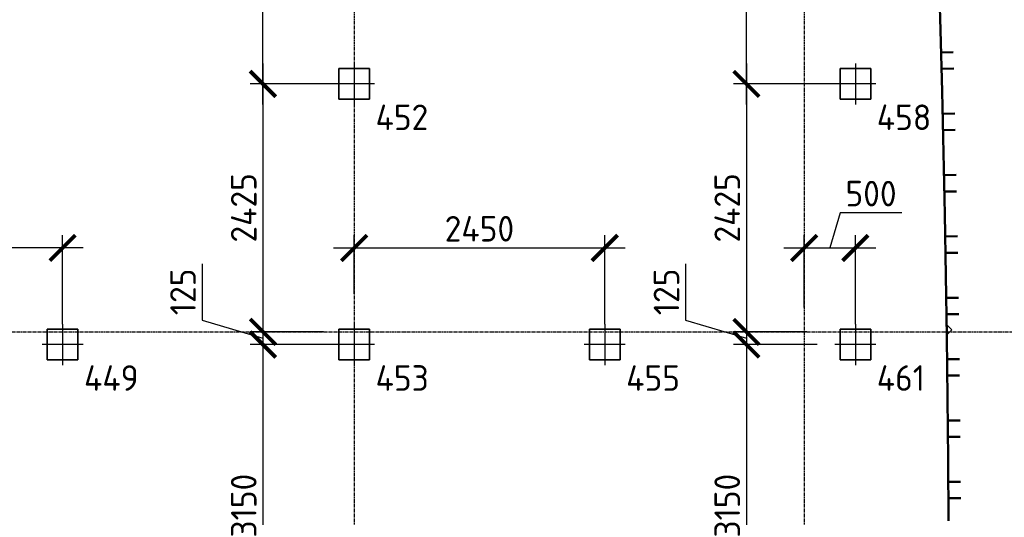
# Model space of a CAD drawing. Header units: millimetres. Extents: x -93479 to 1057970, y -66333 to 172656.
# Tile 236 of 256: x 390358 to 399984, y 29602 to 34469. Entities that reach past the tile are written whole.
import ezdxf

# ---------------------------------------------------------------- set-up
doc = ezdxf.new("R2010")
doc.units = ezdxf.units.MM
for name, pattern in [('______5', [1100, 800, -100, 100, -100]), ('DASHDOT', [25.4, 12.7, -6.35, 0, -6.35]), ('осевая', [50.8, 31.75, -6.35, 6.35, -6.35])]:
    doc.linetypes.add(name, pattern=pattern)
for name, color, linetype, lineweight in [('Standard', 7, 'Continuous', 25), ('КО_оси', 1, 'DASHDOT', 25), ('КО_осн_тон', 183, 'Continuous', 25), ('КО_фундаменты', 2, 'Continuous', 50), ('Оси', 40, '______5', 18), ('РАЗМЕРЫ', 7, 'Continuous', 9)]:
    doc.layers.add(name, color=color, linetype=linetype, lineweight=lineweight)
doc.styles.add('GOST-2.304_Type-B', font='GOST_Common.ttf')
doc.styles.add('ГОСТ', font='GOST_Common.ttf')
doc.dimstyles.new('СПДС', dxfattribs={"dimscale": 100, "dimtxt": 2.5, "dimasz": 2.5, "dimexe": 1.25, "dimexo": 0, "dimtad": 1, "dimdec": 0, "dimtxsty": 'GOST-2.304_Type-B', "dimblk": 'ARCHTICK', "dimcen": 2.5, "dimdle": 2, "dimadec": 0, "dimazin": 2, "dimtfac": 0.75, "dimtdec": 0, "dimtmove": 1, "dimatfit": 3, "dimfxl": 1, "dimtolj": 1, "dimarcsym": 1})

# ---------------------------------------------------------------- blocks, each defined once
blk = doc.blocks.new('оси')
at = {"layer": 'Оси', "color": 7, "linetype": 'осевая', "lineweight": 25, "transparency": 33554687}
for p, q in [((31813.5, 151.4), (31813.5, -36280.2)), ((36213.5, 151.4), (36213.5, -36280.2)), ((-11815.1, -26006.9), (53620.6, -26006.9))]:
    blk.add_line(p, q, dxfattribs=at)
blk = doc.blocks.new('мерзлота')
at = {"layer": 'Standard', "color": 7, "linetype": 'Continuous', "lineweight": 50, "transparency": 33554687}
for p, q in [((-135635.1, 29170.5), (-135617.2, 28570.7)), ((-135617.2, 28570.7), (-135601.4, 27970.9)), ((-135611.2, 28350.6), (-135491.3, 28353.8)), ((-135607, 28190.5), (-135487, 28193.6)), ((-135601.4, 27970.9), (-135587.4, 27371.1)), ((-135596, 27750.8), (-135476.1, 27753.7)), ((-135592.2, 27590.7), (-135472.2, 27593.4)), ((-135587.4, 27371.1), (-135575.1, 26771.2)), ((-135582.6, 27151), (-135462.6, 27153.5)), ((-135579.4, 26990.8), (-135459.5, 26993.2)), ((-135575.1, 26771.2), (-135564.5, 26171.3)), ((-135571.1, 26551.1), (-135451.1, 26553.2)), ((-135568.3, 26390.9), (-135448.3, 26393)), ((-135564.5, 26171.3), (-135555.6, 25571.4)), ((-135561.1, 25951.2), (-135441.1, 25953)), ((-135558.6, 25791), (-135438.6, 25792.7)), ((-135555.6, 25571.4), (-135548, 24971.4)), ((-135552.6, 25351.2), (-135432.6, 25352.8)), ((-135550.6, 25191), (-135430.6, 25192.5)), ((-135548, 24971.4), (-135541.8, 24371.5)), ((-135545.6, 24751.3), (-135425.6, 24752.5)), ((-135544, 24591.1), (-135424, 24592.3)), ((-135541.8, 24371.5), (-135536.9, 23771.5)), ((-135539.9, 24151.3), (-135419.9, 24152.3)), ((-135538.6, 23991.1), (-135418.6, 23992.1))]:
    blk.add_line(p, q, dxfattribs=at)
at = {"layer": 'Standard', "color": 7, "linetype": 'Continuous', "lineweight": -3, "transparency": 33554687}
for q in [(-135560.4, 25694.4), (-135559.6, 25585.9)]:
    blk.add_line((-135505.8, 25639.7), q, dxfattribs=at)
blk = doc.blocks.new('Свайка')
at = {"layer": 'КО_оси', "color": 7, "ltscale": 100}
for p, q in [((0, 200), (0, -200)), ((200, 0), (-200, 0))]:
    blk.add_line(p, q, dxfattribs=at)
at = {"layer": 'КО_фундаменты', "color": 7, "lineweight": 35, "ltscale": 100}
for p, q in [((150, 150), (-150, 150)), ((-150, 150), (-150, -150)), ((150, -150), (150, 150)), ((-150, -150), (150, -150))]:
    blk.add_line(p, q, dxfattribs=at)
blk = doc.blocks.new('_ArchTick')
at = {"color": 0, "linetype": 'ByBlock', "const_width": 0.15}
blk.add_lwpolyline([(-0.5, -0.5), (0.5, 0.5)], dxfattribs=at)
blk = doc.blocks.new('*D114')
at = {"layer": 'DEFPOINTS', "color": 0, "ltscale": 100, "transparency": 16777216}
for p in [(393627.9, 33841.3), (392736.4, 31416.3), (393328, 31416.3)]:
    blk.add_point(p, dxfattribs=at)
at = {"layer": 'РАЗМЕРЫ', "color": 0, "lineweight": -2, "transparency": 16777216}
for p, q in [((392736.4, 34041.3), (392736.4, 31216.3)), ((393627.9, 33841.3), (392611.4, 33841.3)), ((393328, 31416.3), (392611.4, 31416.3))]:
    blk.add_line(p, q, dxfattribs=at)
at = {"layer": 'РАЗМЕРЫ', "color": 0, "lineweight": -2, "ltscale": 100, "transparency": 16777216, "xscale": 250, "yscale": 250, "zscale": 250}
for p, rotation in [((392736.4, 33841.3), 90), ((392736.4, 31416.3), 270)]:
    blk.add_blockref('_ArchTick', p, dxfattribs=dict(at, rotation=rotation))
at = {"layer": 'РАЗМЕРЫ', "color": 0, "ltscale": 100, "transparency": 16777216, "insert": (392548.8, 32628.8), "char_height": 250, "attachment_point": 5, "rotation": 90, "style": 'GOST-2.304_Type-B'}
blk.add_mtext('\\A1;2425', dxfattribs=at)
blk = doc.blocks.new('*D115')
at = {"layer": 'DEFPOINTS', "color": 0, "ltscale": 100, "transparency": 16777216}
for p in [(393328, 31416.3), (392736.4, 31291.3), (393427.9, 31291.3)]:
    blk.add_point(p, dxfattribs=at)
at = {"layer": 'РАЗМЕРЫ', "color": 0, "lineweight": -2, "transparency": 16777216}
for p, q in [((392142.3, 32082.5), (392142.3, 31532)), ((392736.4, 31616.3), (392736.4, 31091.3)), ((392142.3, 31532), (392736.4, 31353.8)), ((393328, 31416.3), (392611.4, 31416.3)), ((393427.9, 31291.3), (392611.4, 31291.3))]:
    blk.add_line(p, q, dxfattribs=at)
at = {"layer": 'РАЗМЕРЫ', "color": 0, "lineweight": -2, "ltscale": 100, "transparency": 16777216, "xscale": 250, "yscale": 250, "zscale": 250}
for p, rotation in [((392736.4, 31416.3), 90), ((392736.4, 31291.3), 270)]:
    blk.add_blockref('_ArchTick', p, dxfattribs=dict(at, rotation=rotation))
at = {"layer": 'РАЗМЕРЫ', "color": 0, "ltscale": 100, "transparency": 16777216, "insert": (391954.7, 31807.3), "char_height": 250, "attachment_point": 5, "rotation": 90, "style": 'GOST-2.304_Type-B'}
blk.add_mtext('\\A1;125', dxfattribs=at)
blk = doc.blocks.new('*D116')
at = {"layer": 'DEFPOINTS', "color": 0, "ltscale": 100, "transparency": 16777216}
for p in [(393427.9, 31291.3), (392736.4, 28141.3), (393477.9, 28141.3)]:
    blk.add_point(p, dxfattribs=at)
at = {"layer": 'РАЗМЕРЫ', "color": 0, "lineweight": -2, "transparency": 16777216}
for p, q in [((392736.4, 31491.3), (392736.4, 27941.3)), ((393427.9, 31291.3), (392611.4, 31291.3)), ((393477.9, 28141.3), (392611.4, 28141.3))]:
    blk.add_line(p, q, dxfattribs=at)
at = {"layer": 'РАЗМЕРЫ', "color": 0, "lineweight": -2, "ltscale": 100, "transparency": 16777216, "xscale": 250, "yscale": 250, "zscale": 250}
for p, rotation in [((392736.4, 31291.3), 90), ((392736.4, 28141.3), 270)]:
    blk.add_blockref('_ArchTick', p, dxfattribs=dict(at, rotation=rotation))
at = {"layer": 'РАЗМЕРЫ', "color": 0, "ltscale": 100, "transparency": 16777216, "insert": (392548.8, 29716.3), "char_height": 250, "attachment_point": 5, "rotation": 90, "style": 'GOST-2.304_Type-B'}
blk.add_mtext('\\A1;3150', dxfattribs=at)
blk = doc.blocks.new('*D118')
at = {"layer": 'DEFPOINTS', "color": 0, "ltscale": 100, "transparency": 16777216}
for p in [(392736.4, 36391.3), (393627.9, 36391.3), (393627.9, 33841.3)]:
    blk.add_point(p, dxfattribs=at)
at = {"layer": 'РАЗМЕРЫ', "color": 0, "lineweight": -2, "transparency": 16777216}
for p, q in [((392736.4, 33641.3), (392736.4, 36591.3)), ((393627.9, 36391.3), (392611.4, 36391.3)), ((393627.9, 33841.3), (392611.4, 33841.3))]:
    blk.add_line(p, q, dxfattribs=at)
at = {"layer": 'РАЗМЕРЫ', "color": 0, "lineweight": -2, "ltscale": 100, "transparency": 16777216, "xscale": 250, "yscale": 250, "zscale": 250}
for p, rotation in [((392736.4, 36391.3), 90), ((392736.4, 33841.3), 270)]:
    blk.add_blockref('_ArchTick', p, dxfattribs=dict(at, rotation=rotation))
at = {"layer": 'РАЗМЕРЫ', "color": 0, "ltscale": 100, "transparency": 16777216, "insert": (392548.8, 35116.3), "char_height": 250, "attachment_point": 5, "rotation": 90, "style": 'GOST-2.304_Type-B'}
blk.add_mtext('\\A1;2550', dxfattribs=at)
blk = doc.blocks.new('*D124')
at = {"layer": 'DEFPOINTS', "color": 0, "ltscale": 100, "transparency": 16777216}
for p in [(387927.9, 32236.8), (387927.9, 31938.2), (390778.1, 31491.3)]:
    blk.add_point(p, dxfattribs=at)
at = {"layer": 'РАЗМЕРЫ', "color": 0, "lineweight": -2, "transparency": 16777216}
for p, q in [((387927.9, 31938.2), (387927.9, 32361.8)), ((390778.1, 31491.3), (390778.1, 32361.8)), ((390978.1, 32236.8), (387727.9, 32236.8))]:
    blk.add_line(p, q, dxfattribs=at)
at = {"layer": 'РАЗМЕРЫ', "color": 0, "lineweight": -2, "ltscale": 100, "transparency": 16777216, "xscale": 250, "yscale": 250, "zscale": 250, "rotation": 180}
blk.add_blockref('_ArchTick', (387927.9, 32236.8), dxfattribs=at)
at = {"layer": 'РАЗМЕРЫ', "color": 0, "lineweight": -2, "ltscale": 100, "transparency": 16777216, "xscale": 250, "yscale": 250, "zscale": 250}
blk.add_blockref('_ArchTick', (390778.1, 32236.8), dxfattribs=at)
at = {"layer": 'РАЗМЕРЫ', "color": 0, "ltscale": 100, "transparency": 16777216, "insert": (389353, 32424.4), "char_height": 250, "attachment_point": 5, "style": 'GOST-2.304_Type-B'}
blk.add_mtext('\\A1;2850', dxfattribs=at)
blk = doc.blocks.new('*D125')
at = {"layer": 'DEFPOINTS', "color": 0, "ltscale": 100, "transparency": 16777216}
for p in [(396078.1, 32236.8), (393627.9, 31788.8), (396078.1, 31491.3)]:
    blk.add_point(p, dxfattribs=at)
at = {"layer": 'РАЗМЕРЫ', "color": 0, "lineweight": -2, "transparency": 16777216}
for p, q in [((393627.9, 31788.8), (393627.9, 32361.8)), ((396078.1, 31491.3), (396078.1, 32361.8)), ((393427.9, 32236.8), (396278.1, 32236.8))]:
    blk.add_line(p, q, dxfattribs=at)
at = {"layer": 'РАЗМЕРЫ', "color": 0, "lineweight": -2, "ltscale": 100, "transparency": 16777216, "xscale": 250, "yscale": 250, "zscale": 250, "rotation": 180}
blk.add_blockref('_ArchTick', (393627.9, 32236.8), dxfattribs=at)
at = {"layer": 'РАЗМЕРЫ', "color": 0, "lineweight": -2, "ltscale": 100, "transparency": 16777216, "xscale": 250, "yscale": 250, "zscale": 250}
blk.add_blockref('_ArchTick', (396078.1, 32236.8), dxfattribs=at)
at = {"layer": 'РАЗМЕРЫ', "color": 0, "ltscale": 100, "transparency": 16777216, "insert": (394853, 32424.4), "char_height": 250, "attachment_point": 5, "style": 'GOST-2.304_Type-B'}
blk.add_mtext('\\A1;2450', dxfattribs=at)
blk = doc.blocks.new('*D126')
at = {"layer": 'DEFPOINTS', "color": 0, "ltscale": 100, "transparency": 16777216}
for p in [(398528.1, 32236.8), (398027.9, 31654), (398528.1, 31491.3)]:
    blk.add_point(p, dxfattribs=at)
at = {"layer": 'РАЗМЕРЫ', "color": 0, "lineweight": -2, "transparency": 16777216}
for p, q in [((398381.2, 32580.6), (398278, 32236.8)), ((398981.6, 32580.6), (398381.2, 32580.6)), ((398027.9, 31654), (398027.9, 32361.8)), ((398528.1, 31491.3), (398528.1, 32361.8)), ((397827.9, 32236.8), (398728.1, 32236.8))]:
    blk.add_line(p, q, dxfattribs=at)
at = {"layer": 'РАЗМЕРЫ', "color": 0, "lineweight": -2, "ltscale": 100, "transparency": 16777216, "xscale": 250, "yscale": 250, "zscale": 250, "rotation": 180}
blk.add_blockref('_ArchTick', (398027.9, 32236.8), dxfattribs=at)
at = {"layer": 'РАЗМЕРЫ', "color": 0, "lineweight": -2, "ltscale": 100, "transparency": 16777216, "xscale": 250, "yscale": 250, "zscale": 250}
blk.add_blockref('_ArchTick', (398528.1, 32236.8), dxfattribs=at)
at = {"layer": 'РАЗМЕРЫ', "color": 0, "ltscale": 100, "transparency": 16777216, "insert": (398681.4, 32768.3), "char_height": 250, "attachment_point": 5, "style": 'GOST-2.304_Type-B'}
blk.add_mtext('\\A1;500', dxfattribs=at)
blk = doc.blocks.new('*D127')
at = {"layer": 'DEFPOINTS', "color": 0, "ltscale": 100, "transparency": 16777216}
for p in [(398354.6, 33841.3), (397463.1, 31416.3), (398054.7, 31416.3)]:
    blk.add_point(p, dxfattribs=at)
at = {"layer": 'РАЗМЕРЫ', "color": 0, "lineweight": -2, "transparency": 16777216}
for p, q in [((397463.1, 34041.3), (397463.1, 31216.3)), ((398354.6, 33841.3), (397338.1, 33841.3)), ((398054.7, 31416.3), (397338.1, 31416.3))]:
    blk.add_line(p, q, dxfattribs=at)
at = {"layer": 'РАЗМЕРЫ', "color": 0, "lineweight": -2, "ltscale": 100, "transparency": 16777216, "xscale": 250, "yscale": 250, "zscale": 250}
for p, rotation in [((397463.1, 33841.3), 90), ((397463.1, 31416.3), 270)]:
    blk.add_blockref('_ArchTick', p, dxfattribs=dict(at, rotation=rotation))
at = {"layer": 'РАЗМЕРЫ', "color": 0, "ltscale": 100, "transparency": 16777216, "insert": (397275.5, 32628.8), "char_height": 250, "attachment_point": 5, "rotation": 90, "style": 'GOST-2.304_Type-B'}
blk.add_mtext('\\A1;2425', dxfattribs=at)
blk = doc.blocks.new('*D128')
at = {"layer": 'DEFPOINTS', "color": 0, "ltscale": 100, "transparency": 16777216}
for p in [(398054.7, 31416.3), (397463.1, 31291.3), (398154.6, 31291.3)]:
    blk.add_point(p, dxfattribs=at)
at = {"layer": 'РАЗМЕРЫ', "color": 0, "lineweight": -2, "transparency": 16777216}
for p, q in [((396869, 32082.5), (396869, 31532)), ((397463.1, 31616.3), (397463.1, 31091.3)), ((396869, 31532), (397463.1, 31353.8)), ((398054.7, 31416.3), (397338.1, 31416.3)), ((398154.6, 31291.3), (397338.1, 31291.3))]:
    blk.add_line(p, q, dxfattribs=at)
at = {"layer": 'РАЗМЕРЫ', "color": 0, "lineweight": -2, "ltscale": 100, "transparency": 16777216, "xscale": 250, "yscale": 250, "zscale": 250}
for p, rotation in [((397463.1, 31416.3), 90), ((397463.1, 31291.3), 270)]:
    blk.add_blockref('_ArchTick', p, dxfattribs=dict(at, rotation=rotation))
at = {"layer": 'РАЗМЕРЫ', "color": 0, "ltscale": 100, "transparency": 16777216, "insert": (396681.4, 31807.3), "char_height": 250, "attachment_point": 5, "rotation": 90, "style": 'GOST-2.304_Type-B'}
blk.add_mtext('\\A1;125', dxfattribs=at)
blk = doc.blocks.new('*D129')
at = {"layer": 'DEFPOINTS', "color": 0, "ltscale": 100, "transparency": 16777216}
for p in [(398154.6, 31291.3), (397463.1, 28141.3), (398204.6, 28141.3)]:
    blk.add_point(p, dxfattribs=at)
at = {"layer": 'РАЗМЕРЫ', "color": 0, "lineweight": -2, "transparency": 16777216}
for p, q in [((397463.1, 31491.3), (397463.1, 27941.3)), ((398154.6, 31291.3), (397338.1, 31291.3)), ((398204.6, 28141.3), (397338.1, 28141.3))]:
    blk.add_line(p, q, dxfattribs=at)
at = {"layer": 'РАЗМЕРЫ', "color": 0, "lineweight": -2, "ltscale": 100, "transparency": 16777216, "xscale": 250, "yscale": 250, "zscale": 250}
for p, rotation in [((397463.1, 31291.3), 90), ((397463.1, 28141.3), 270)]:
    blk.add_blockref('_ArchTick', p, dxfattribs=dict(at, rotation=rotation))
at = {"layer": 'РАЗМЕРЫ', "color": 0, "ltscale": 100, "transparency": 16777216, "insert": (397275.5, 29716.3), "char_height": 250, "attachment_point": 5, "rotation": 90, "style": 'GOST-2.304_Type-B'}
blk.add_mtext('\\A1;3150', dxfattribs=at)
blk = doc.blocks.new('*D131')
at = {"layer": 'DEFPOINTS', "color": 0, "ltscale": 100, "transparency": 16777216}
for p in [(397463.1, 36391.3), (398354.6, 36391.3), (398354.6, 33841.3)]:
    blk.add_point(p, dxfattribs=at)
at = {"layer": 'РАЗМЕРЫ', "color": 0, "lineweight": -2, "transparency": 16777216}
for p, q in [((397463.1, 33641.3), (397463.1, 36591.3)), ((398354.6, 36391.3), (397338.1, 36391.3)), ((398354.6, 33841.3), (397338.1, 33841.3))]:
    blk.add_line(p, q, dxfattribs=at)
at = {"layer": 'РАЗМЕРЫ', "color": 0, "lineweight": -2, "ltscale": 100, "transparency": 16777216, "xscale": 250, "yscale": 250, "zscale": 250}
for p, rotation in [((397463.1, 36391.3), 90), ((397463.1, 33841.3), 270)]:
    blk.add_blockref('_ArchTick', p, dxfattribs=dict(at, rotation=rotation))
at = {"layer": 'РАЗМЕРЫ', "color": 0, "ltscale": 100, "transparency": 16777216, "insert": (397275.5, 35116.3), "char_height": 250, "attachment_point": 5, "rotation": 90, "style": 'GOST-2.304_Type-B'}
blk.add_mtext('\\A1;2550', dxfattribs=at)

msp = doc.modelspace()

# ---------------------------------------------------------------- block references
at = {"color": 7}
msp.add_blockref('оси', (361814.4, 57423.2), dxfattribs=at)
at = {"layer": 'КО_оси', "color": 7}
for p in [(393628.1, 33841.3, -3460), (398528.1, 33841.3, -6560), (390778.1, 31291.3, -3460), (393628.1, 31291.3, -3460), (396078.1, 31291.3, -6560), (398528.1, 31291.3, -6560)]:
    msp.add_blockref('Свайка', p, dxfattribs=at)
at = {"layer": 'РАЗМЕРЫ', "color": 7}
msp.add_blockref('мерзлота', (534977.3, 5797.3), dxfattribs=at)

# ---------------------------------------------------------------- texts
at = {"layer": 'КО_осн_тон', "color": 7, "style": 'ГОСТ'}
for s, p in [('452', (393837.3, 33389.7, -3100)), ('458', (398737.3, 33389.7, -6200)), ('449', (390987.3, 30839.7, -3100)), ('453', (393837.3, 30839.7, -3100)), ('461', (398737.3, 30839.7, -6200)), ('455', (396287.3, 30839.7, -6200))]:
    msp.add_text(s, height=250, dxfattribs=at).set_placement(p)

# ---------------------------------------------------------------- dimensions: what is measured, and where the dimension line sits
at = {"layer": 'РАЗМЕРЫ', "color": 7}
for base, p1, p2, picture, middle in [((392736.4, 36391.3, 360), (393627.9, 33841.3), (393627.9, 36391.3), '*D118', (392548.8, 35116.3, 360)), ((397463.1, 36391.3, 360), (398354.6, 33841.3), (398354.6, 36391.3), '*D131', (397275.5, 35116.3, 360)), ((392736.4, 31416.3, 360), (393627.9, 33841.3), (393328, 31416.3, 360), '*D114', (392548.8, 32628.8, 360)), ((397463.1, 31416.3, 360), (398354.6, 33841.3), (398054.7, 31416.3, 360), '*D127', (397275.5, 32628.8, 360)), ((392736.4, 31291.3, 360), (393328, 31416.3, 360), (393427.9, 31291.3), '*D115', (391954.7, 31594.5, 360)), ((397463.1, 31291.3, 360), (398054.7, 31416.3, 360), (398154.6, 31291.3), '*D128', (396681.4, 31594.5, 360)), ((392736.4, 28141.3), (393427.9, 31291.3), (393477.9, 28141.3, -3100), '*D116', (392548.8, 29716.3)), ((397463.1, 28141.3), (398154.6, 31291.3), (398204.6, 28141.3, -3100), '*D129', (397275.5, 29716.3))]:
    dim = msp.add_linear_dim(base=base, p1=p1, p2=p2, angle=90, dimstyle='СПДС', dxfattribs=at)
    dim.commit()
    dim.dimension.update_dxf_attribs({"geometry": picture, "text_midpoint": middle})
for base, p1, p2, picture, middle in [((398528.1, 32236.8), (398027.9, 31654), (398528.1, 31491.3, -6560), '*D126', (398443.7, 32768.3)), ((387927.9, 32236.8), (390778.1, 31491.3, -3460), (387927.9, 31938.2), '*D124', (389353, 32424.4)), ((396078.1, 32236.8), (393627.9, 31788.8), (396078.1, 31491.3, -6560), '*D125', (394853, 32424.4))]:
    dim = msp.add_linear_dim(base=base, p1=p1, p2=p2, dimstyle='СПДС', dxfattribs=at)
    dim.commit()
    dim.dimension.update_dxf_attribs({"geometry": picture, "text_midpoint": middle})

doc.saveas('drawing.dxf')
